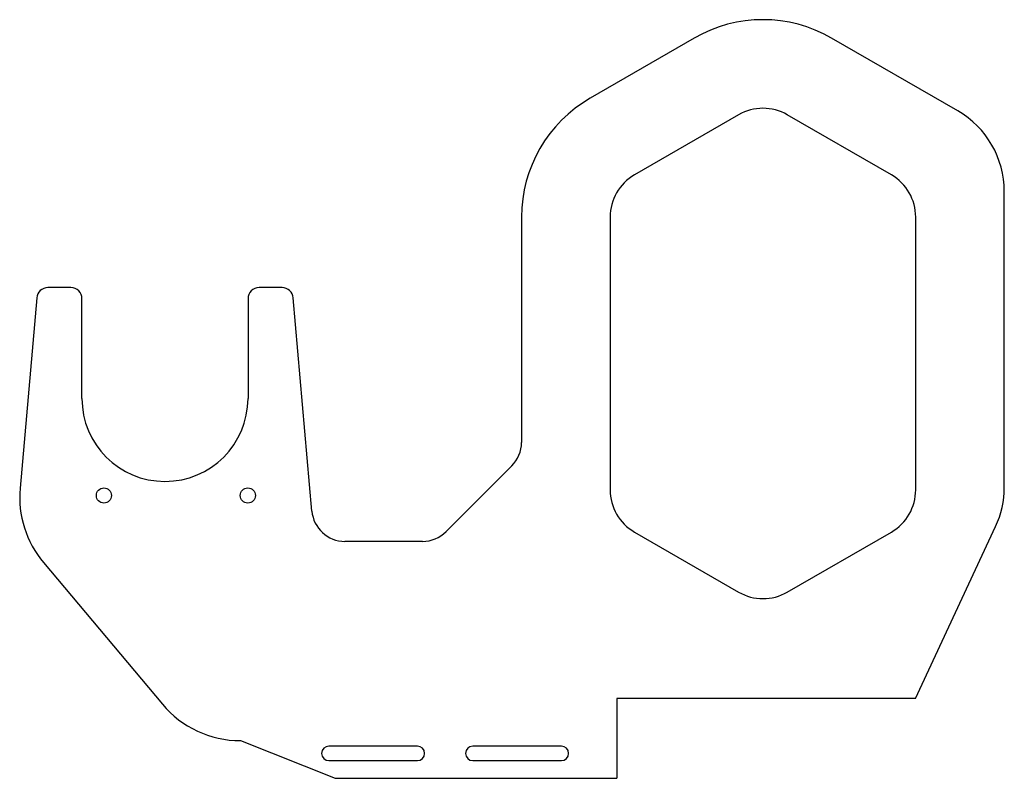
# Model space of a CAD drawing. Header units: millimetres. Extents: x 0 to 445, y 0 to 343.
import ezdxf

# ---------------------------------------------------------------- set-up
doc = ezdxf.new("R2010")
doc.units = ezdxf.units.MM
doc.linetypes.add('SLD-Sürekli', pattern=[0])

msp = doc.modelspace()

# ---------------------------------------------------------------- linework, layer by layer
at = {"color": 7, "linetype": 'SLD-Sürekli', "lineweight": 25}
for p, q in [((305, 334.66), (258, 307.52)), ((424, 301.75), (367, 334.66)), ((325, 300.01), (278, 272.88)), ((394, 272.88), (347, 300.01)), ((445, 131.79), (445, 265.37)), ((227, 253.83), (227, 152.09)), ((267, 253.83), (267, 130.67)), ((405, 130.67), (405, 253.83)), ((23.5, 221.96), (13.08, 221.96)), ((118.92, 221.96), (108.5, 221.96)), ((8.1, 217.4), (0.58, 131.36)), ((28.5, 171.96), (28.5, 216.96)), ((103.5, 216.96), (103.5, 171.96)), ((132.33, 121.09), (123.9, 217.4)), ((222.61, 141.48), (192.92, 111.79)), ((278, 111.61), (325, 84.48)), ((347, 84.48), (394, 111.61)), ((404.86, 36.4), (441.07, 114.04)), ((182.31, 107.4), (147.27, 107.4)), ((11.16, 97.78), (64.83, 33.83)), ((404.86, 36.4), (270, 36.4)), ((270, 36.4), (270, 0.4)), ((180, 14.9), (140, 14.9)), ((245, 14.9), (205, 14.9)), ((140, 8.4), (180, 8.4)), ((205, 8.4), (245, 8.4)), ((142.89, 0.4), (270, 0.4))]:
    msp.add_line(p, q, dxfattribs=at)
at = {"color": 7, "linetype": 'SLD-Sürekli'}
for p, q in [((100.06, 17.4), (142.89, 0.4)), ((270, 17.4), (270, 0.4)), ((142.89, 0.4), (270, 0.4))]:
    msp.add_line(p, q, dxfattribs=at)
at = {"color": 7, "linetype": 'SLD-Sürekli', "lineweight": 25}
for centre in [(38.42, 128.1), (103.42, 128.1)]:
    msp.add_circle(centre, 3.4, dxfattribs=at)
for centre, radius, start, end in [((336, 280.96), 62, 60, 120), ((289, 253.83), 62, 120, 180), ((336, 280.96), 22, 60, 120), ((403, 265.37), 42, 0, 60), ((289, 253.83), 22, 120, 180), ((383, 253.83), 22, 0, 60), ((13.08, 216.96), 5, 90, 175), ((23.5, 216.96), 5, 0, 90), ((108.5, 216.96), 5, 90, 180), ((118.92, 216.96), 5, 5, 90), ((66, 171.96), 37.5, 180, 0), ((212, 152.09), 15, 315, 0), ((46.4, 127.35), 46, 175, 220), ((289, 130.67), 22, 180, 240), ((383, 130.67), 22, 300, 0), ((403, 131.79), 42, 335, 0), ((147.27, 122.4), 15, 185, 270), ((182.31, 122.4), 15, 270, 315), ((336, 103.53), 22, 240, 300), ((100.06, 63.4), 46, 220, 270), ((140, 11.65), 3.25, 90, 270), ((180, 11.65), 3.25, 270, 90), ((205, 11.65), 3.25, 90, 270), ((245, 11.65), 3.25, 270, 90)]:
    msp.add_arc(centre, radius, start, end, dxfattribs=at)

doc.saveas('drawing.dxf')
